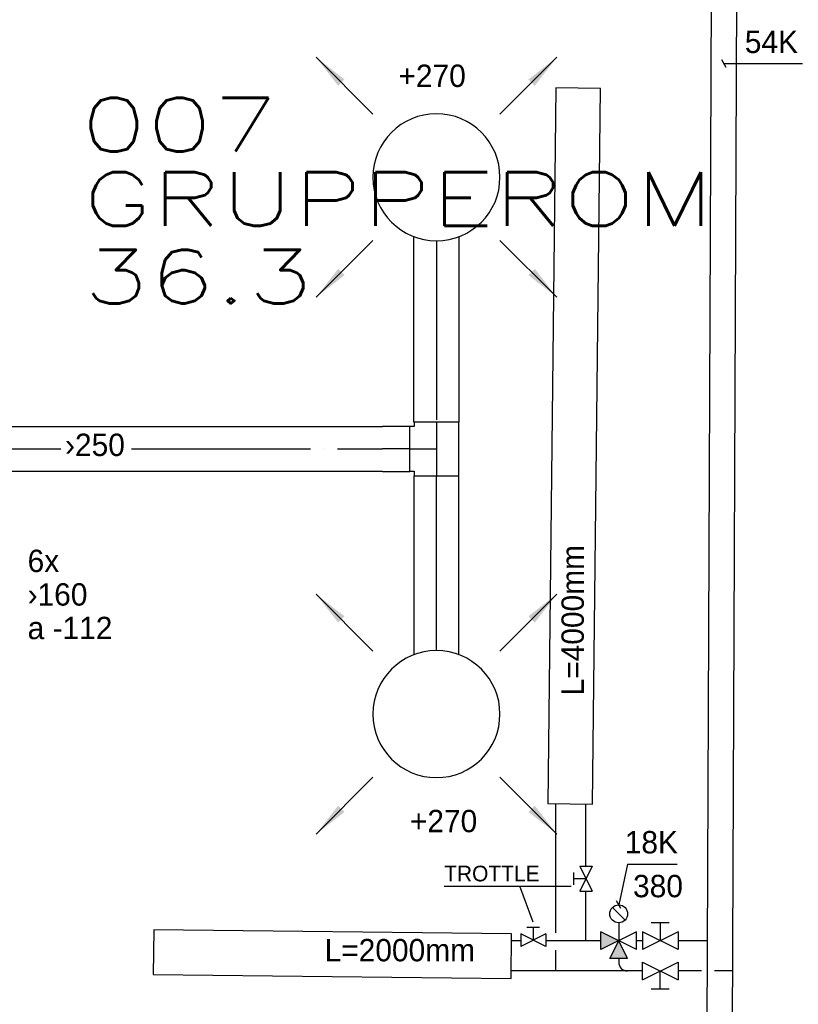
# Model space of a CAD drawing. Header units: millimetres. Extents: x 0 to 75740, y 0 to 52484.
# Tile 31 of 33: x 59124 to 63476, y 42930 to 48432. Entities that reach past the tile are written whole.
import ezdxf
from ezdxf.enums import TextEntityAlignment as Align

# ---------------------------------------------------------------- set-up
doc = ezdxf.new("R2010")
doc.units = ezdxf.units.MM
doc.header["$LTSCALE"] = 50
doc.header["$MEASUREMENT"] = 0
doc.header["$PDMODE"] = 1
for name, pattern in [('2V-CENT', [23, 20, -1.5, 0, -1.5]), ('V-KU', [2, 1, 1]), ('V-V', [2, 1, 1])]:
    doc.linetypes.add(name, pattern=pattern)
doc.layers.get('0').update_dxf_attribs({"linetype": 'CONTINUOUS'})
for name, color, linetype in [('20600A200D001$0$832 Rominfo', 7, 'CONTINUOUS'), ('V060-', 3, 'CONTINUOUS'), ('V061-', 1, 'CONTINUOUS'), ('V070-', 3, 'CONTINUOUS'), ('V071-', 1, 'CONTINUOUS'), ('V110', 1, 'CONTINUOUS'), ('V110-', 6, 'CONTINUOUS'), ('V111', 3, 'CONTINUOUS'), ('V111-', 1, 'CONTINUOUS')]:
    doc.layers.add(name, color=color, linetype=linetype)
doc.styles.add('20600A200D001$0$Standard', font='simplex.shx')
doc.styles.add('FISO', font='fiso')
doc.styles.add('ISO', font='ISO')

# ---------------------------------------------------------------- blocks, each defined once
blk = doc.blocks.new('CTK_P', base_point=(16236.144, 22620.378))
at = {"color": 0, "linetype": 'ByBlock'}
for p, q in [((16236.144, 22620.978), (16236.144, 22620.378)), ((16235.544, 22620.378), (16236.744, 22620.378))]:
    blk.add_line(p, q, dxfattribs=at)
blk = doc.blocks.new('KTK_P', base_point=(16236.144, 22620.378))
at = {"color": 0, "linetype": 'ByBlock'}
for p, q in [((16235.544, 22620.878), (16235.644, 22620.878)), ((16235.544, 22619.878), (16235.544, 22620.878)), ((16235.644, 22620.978), (16236.644, 22620.978)), ((16235.644, 22620.878), (16235.644, 22620.978)), ((16236.644, 22620.978), (16236.644, 22620.878)), ((16236.644, 22620.878), (16236.744, 22620.878)), ((16236.744, 22620.878), (16236.744, 22619.878)), ((16236.744, 22619.878), (16235.544, 22619.878))]:
    blk.add_line(p, q, dxfattribs=at)
blk = doc.blocks.new('3TK_P', base_point=(16236.144, 22620.378))
for p in [(16236.144, 22620.978), (16235.544, 22620.378), (16236.744, 22620.378)]:
    blk.add_point(p)
at = {"color": 1, "linetype": '2V-CENT'}
blk.add_blockref('CTK_P', (16236.144, 22620.378), dxfattribs=at)
at = {"color": 0, "linetype": 'ByBlock'}
blk.add_blockref('KTK_P', (16236.144, 22620.378), dxfattribs=at)
at = {"style": 'ISO', "flags": 3}
blk.add_attdef('0', (16236.144, 22620.378), '', height=1, dxfattribs=at)
blk = doc.blocks.new('CIRC_P', base_point=(16254, 22587))
blk.add_circle((16254, 22587), 0.5)
blk = doc.blocks.new('V420', base_point=(455, 404.5))
blk.add_line((455, 404.5), (464, 404.5))
blk.add_solid([(455, 404.5), (459, 405), (459, 404)])
blk = doc.blocks.new('V421', base_point=(455.5, 404.5))
at = {"rotation": 180}
blk.add_blockref('V420', (464.5, 404.5), dxfattribs=at)
blk = doc.blocks.new('20600A200D001')
at = {"layer": '20600A200D001$0$832 Rominfo', "linetype": 'Continuous', "style": '20600A200D001$0$Standard', "width": 1.428571}
for s, p in [('007', (73466.9, 47694.9)), ('GRUPPEROM', (73478.4, 47279.1)), ('36.3', (73478.4, 46846.7))]:
    blk.add_text(s, height=300, dxfattribs=at).set_placement(p)

msp = doc.modelspace()

# ---------------------------------------------------------------- linework, layer by layer
at = {"layer": 'V060-', "linetype": 'Continuous'}
for p, q in [((61327.7, 46183), (61327.7, 47219.2)), ((61577.7, 47218.6), (61577.7, 46183)), ((59069.7, 46157.8), (61151.4, 46157.8)), ((61304, 46157.8), (61151.4, 46157.8)), ((61151.4, 45907.8), (59069.7, 45907.8)), ((61151.4, 45907.8), (61304, 45907.8)), ((61327.7, 45883), (61327.7, 44883.1)), ((61577.7, 44883.6), (61577.7, 45883))]:
    msp.add_line(p, q, dxfattribs=at)
at = {"layer": 'V060-', "color": 1, "linetype": '2V-CENT'}
for p, q in [((61452.7, 47196.2), (61452.7, 46183)), ((59069.7, 46032.8), (59353.3, 46032.8)), ((59749.8, 46032.8), (61151.4, 46032.8)), ((61304, 46032.8), (61151.4, 46032.8)), ((61452.7, 44906.1), (61452.7, 45883))]:
    msp.add_line(p, q, dxfattribs=at)
at = {"layer": 'V110', "color": 1}
for p, q in [((62323.7, 43701.8), (62253.7, 43561.8)), ((62253.7, 43701.8), (62323.7, 43561.8)), ((62253.7, 43701.8), (62323.7, 43701.8)), ((62218.7, 43666.8), (62218.7, 43596.8)), ((62218.7, 43631.8), (62288.7, 43631.8)), ((62253.7, 43561.8), (62323.7, 43561.8)), ((62507.1, 43399.7), (62436.4, 43470.4)), ((62471.8, 43385), (62471.8, 43285)), ((62754, 43385), (62654, 43385)), ((62704, 43385), (62704, 43285)), ((62064.2, 43253.5), (61924.2, 43323.5)), ((62064.2, 43323.5), (61924.2, 43253.5)), ((61924.2, 43323.5), (61924.2, 43253.5)), ((62029.2, 43358.5), (61959.2, 43358.5)), ((61994.2, 43358.5), (61994.2, 43288.5)), ((62064.2, 43323.5), (62064.2, 43253.5)), ((62371.8, 43235), (62371.8, 43335)), ((62571.8, 43235), (62371.8, 43335)), ((62571.8, 43335), (62371.8, 43235)), ((62571.8, 43235), (62571.8, 43335)), ((62604, 43335), (62604, 43235)), ((62804, 43235), (62604, 43335)), ((62804, 43335), (62604, 43235)), ((62804, 43335), (62804, 43235)), ((62421.8, 43185), (62471.8, 43285)), ((62521.8, 43185), (62471.8, 43285)), ((62521.8, 43185), (62421.8, 43185)), ((62604, 43065.7), (62604, 43165.7)), ((62604, 43165.7), (62804, 43065.7)), ((62604, 43065.7), (62804, 43165.7)), ((62804, 43165.7), (62804, 43065.7)), ((62704, 43015.7), (62704, 43115.7)), ((62654, 43015.7), (62754, 43015.7))]:
    msp.add_line(p, q, dxfattribs=at)
at = {"layer": 'V110'}
for p, q in [((59873.6, 43346.5), (59870.7, 43096.5)), ((61873.4, 43323.8), (59873.6, 43346.5)), ((61870.6, 43073.8), (61873.4, 43323.8)), ((59870.7, 43096.5), (61870.6, 43073.8))]:
    msp.add_line(p, q, dxfattribs=at)
msp.add_lwpolyline([(62075.6, 44050.9), (62325.6, 44048.1), (62370.9, 48047.8), (62121, 48050.7)], close=True, dxfattribs=at)
at = {"layer": 'V110', "color": 1}
msp.add_circle((62471.8, 43435), 50, dxfattribs=at)
at = {"layer": 'V110-', "linetype": 'V-KU'}
for p, q in [((62990.8, 49009.8), (62959.7, 41778.7)), ((63132.1, 48895.1), (63100.9, 41664)), ((62117.8, 44050.5), (62117.8, 43329.8)), ((62287.1, 44048.5), (62287.1, 43701.8)), ((62287.1, 43561.8), (62287.1, 43285)), ((61924.2, 43285), (61873, 43285)), ((62371.8, 43285), (62064.2, 43285)), ((62604, 43285), (62571.8, 43285)), ((62966.1, 43285), (62804, 43285)), ((62117.8, 43232.9), (62117.8, 43115.7)), ((62604, 43115.7), (61871.1, 43115.7)), ((62934.8, 43115.7), (62804, 43115.7)), ((63107.2, 43115.7), (63006.8, 43115.7))]:
    msp.add_line(p, q, dxfattribs=at)
at = {"layer": 'V110-', "linetype": 'V-V'}
msp.add_line((62471.8, 43185), (62471.8, 43165.7), dxfattribs=at)
msp.add_arc((62521.8, 43165.7), 50, 180, 270, dxfattribs=at)
at = {"layer": 'V110-'}
for points in [[(62371.8, 43235), (62371.8, 43335), (62471.8, 43285)], [(62521.8, 43185), (62421.8, 43185), (62471.8, 43285)]]:
    msp.add_solid(points, dxfattribs=at)
at = {"layer": 'V111-'}
for p, q in [((63072.7, 48163.9), (63047.7, 48207.2)), ((63499.1, 48185.6), (63060.2, 48185.6)), ((62520.7, 43712.8), (62472.1, 43485.9)), ((62520.7, 43712.8), (62798.9, 43712.8)), ((62484.3, 43464.1), (62459.9, 43507.8))]:
    msp.add_line(p, q, dxfattribs=at)
at = {"layer": 'V111-', "color": 1}
for p, q in [((61495.8, 43589.1), (62206, 43589.1)), ((61994.6, 43388.6), (61918.7, 43589.1))]:
    msp.add_line(p, q, dxfattribs=at)

# ---------------------------------------------------------------- block references
at = {"layer": 'V060-'}
msp.add_blockref('20600A200D001', (-14000, 0), dxfattribs=at)
at = {"layer": 'V060-', "linetype": 'Continuous', "xscale": -250, "yscale": 250, "zscale": 250, "rotation": 90}
msp.add_blockref('3TK_P', (61453.4, 46033), dxfattribs=at)
at = {"layer": 'V070-'}
for name, p, xscale, yscale, zscale, rotation in [('V421', (61098.6, 47903.5), -50, 50, 50, 314.9999999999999), ('V421', (61808.3, 47903.5), 50, 50, 50, 45.00000000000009), ('CIRC_P', (61453.4, 47551.1), -710, 710, 710, 180), ('V421', (61098.6, 47198.7), 50, 50, 50, 225), ('V421', (61808.3, 47198.7), -50, 50, 50, 134.9999999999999), ('V421', (61098.6, 44903.5), -50, 50, 50, 314.9999999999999), ('V421', (61808.3, 44903.5), 50, 50, 50, 45.00000000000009), ('CIRC_P', (61453.4, 44551.1), -710, 710, 710, 180), ('V421', (61098.6, 44198.7), 50, 50, 50, 225), ('V421', (61808.3, 44198.7), -50, 50, 50, 134.9999999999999)]:
    msp.add_blockref(name, p, dxfattribs=dict(at, xscale=xscale, yscale=yscale, zscale=zscale, rotation=rotation))

# ---------------------------------------------------------------- texts
at = {"layer": 'V061-', "color": 1, "style": 'FISO'}
msp.add_text('›250', height=125, dxfattribs=at).set_placement((59377.4, 45993.6))
at = {"layer": 'V071-', "color": 1, "style": 'FISO'}
for s, p in [('+270', (61240.9, 48055.9)), ('6x', (59168.2, 45345.1)), ('›160', (59168.2, 45157.6)), ('a -112', (59168.2, 44970.1)), ('+270', (61304.7, 43891.2))]:
    msp.add_text(s, height=125, dxfattribs=at).set_placement(p)
at = {"layer": 'V111', "color": 1, "style": 'FISO'}
msp.add_text('L=4000mm', height=125, rotation=90, dxfattribs=at).set_placement((62277, 44655.6))
msp.add_text('L=2000mm', height=125, dxfattribs=at).set_placement((60828.1, 43169.7))
at = {"layer": 'V111-', "color": 1, "style": 'FISO'}
msp.add_text('54K', height=125, dxfattribs=at).set_placement((63474.1, 48245.6), align=Align.RIGHT)
for s, height, p in [('18K', 125, (62505.6, 43772.8)), ('TROTTLE', 87.5, (61496.5, 43616.6)), (' 380', 125, (62505.6, 43527.8))]:
    msp.add_text(s, height=height, dxfattribs=at).set_placement(p)

doc.saveas('drawing.dxf')
